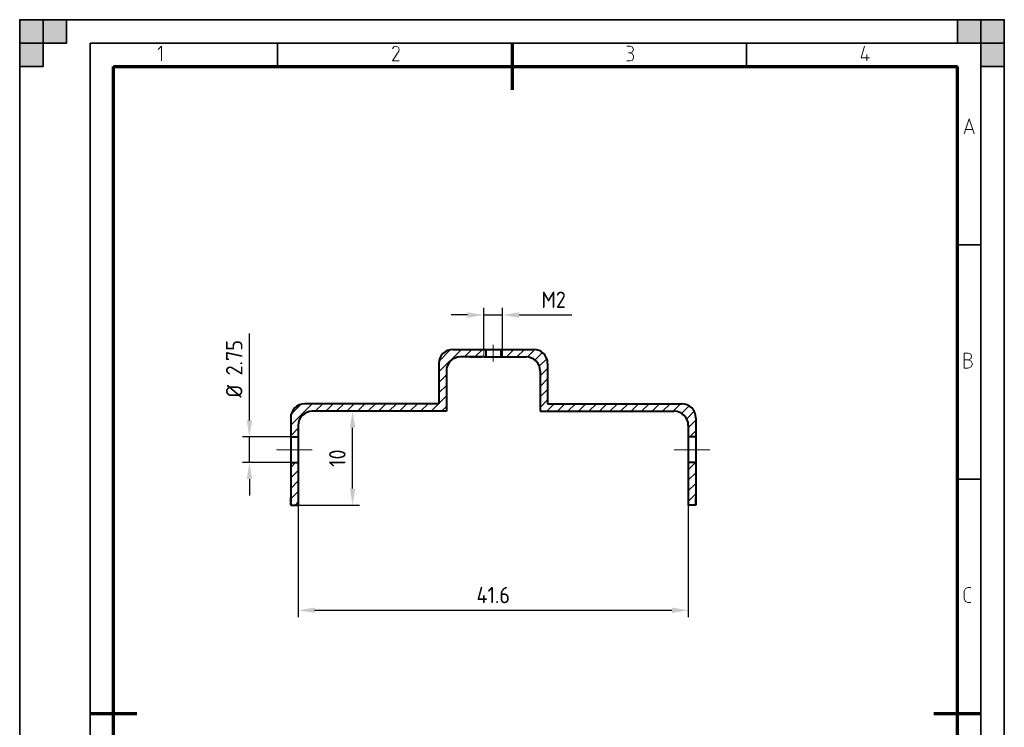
# Model space of a CAD drawing. Extents: x 0 to 210, y 0 to 297.
# Tile 2 of 2: x 0 to 210, y 146 to 297. Entities that reach past the tile are written whole.
import ezdxf

# ---------------------------------------------------------------- set-up
doc = ezdxf.new("R2010")
doc.units = 0
doc.linetypes.add('CENTER', pattern=[50.8, 31.75, -6.35, 6.35, -6.35])
doc.layers.get('0').update_dxf_attribs({"linetype": 'CONTINUOUS'})
doc.layers.get('DEFPOINTS').update_dxf_attribs({"linetype": 'CONTINUOUS'})
for name, color, linetype, lineweight in [('Axis Line', 6, 'CENTER', 20), ('Dimensions', 1, 'CONTINUOUS', 20), ('HATCH', 3, 'CONTINUOUS', 20), ('Thick Line', 5, 'CONTINUOUS', 40), ('Thin Line', 1, 'CONTINUOUS', 20), ('WFLINE35', 1, 'CONTINUOUS', 35), ('WFLINE70', 5, 'CONTINUOUS', 70)]:
    doc.layers.add(name, color=color, linetype=linetype, lineweight=lineweight)
doc.styles.get("Standard").update_dxf_attribs({"font": 'geniso.shx'})
doc.dimstyles.get("Standard").update_dxf_attribs({"dimtxt": 3.5, "dimasz": 3.5, "dimexe": 1.5, "dimexo": 0, "dimgap": 1.5, "dimtad": 1, "dimlfac": 0.5, "dimdsep": 46, "dimtxsty": 'Standard', "dimcen": -1.5, "dimdle": 1.25, "dimadec": 0, "dimazin": 0, "dimtfac": 0.75, "dimtmove": 0, "dimatfit": 3, "dimfxl": 1, "dimtolj": 1, "dimarcsym": 0})

# ---------------------------------------------------------------- blocks, each defined once
blk = doc.blocks.new('*D8')
at = {"layer": 'DEFPOINTS', "color": 0, "ltscale": 0.5}
for p in [(59.4, 193.45), (142.6, 193.45), (142.6, 171)]:
    blk.add_point(p, dxfattribs=at)
at = {"layer": 'Dimensions', "color": 0, "lineweight": -2, "ltscale": 0.5}
for p, q in [((59.4, 193.45), (59.4, 169.5)), ((142.6, 193.45), (142.6, 169.5)), ((62.9, 171), (139.1, 171))]:
    blk.add_line(p, q, dxfattribs=at)
at = {"layer": 'Dimensions', "color": 0, "ltscale": 0.5}
for points in [[(62.9, 171.58), (62.9, 170.42), (59.4, 171)], [(139.1, 171.58), (139.1, 170.42), (142.6, 171)]]:
    blk.add_solid(points, dxfattribs=at)
at = {"layer": 'Dimensions', "color": 0, "ltscale": 0.5, "insert": (101, 174.25), "char_height": 3.5, "attachment_point": 5}
blk.add_mtext('\\A1;41.6', dxfattribs=at)
blk = doc.blocks.new('*D9')
at = {"layer": 'DEFPOINTS', "color": 0, "ltscale": 0.5}
for p in [(103, 234), (99, 226.65), (103, 226.65)]:
    blk.add_point(p, dxfattribs=at)
at = {"layer": 'Dimensions', "color": 0, "lineweight": -2, "ltscale": 0.5}
for p, q in [((99, 226.65), (99, 235.5)), ((103, 226.65), (103, 235.5)), ((95.5, 234), (92, 234)), ((99, 234), (103, 234)), ((106.5, 234), (117.76, 234))]:
    blk.add_line(p, q, dxfattribs=at)
at = {"layer": 'Dimensions', "color": 0, "ltscale": 0.5}
for points in [[(95.5, 234.58), (95.5, 233.42), (99, 234)], [(106.5, 234.58), (106.5, 233.42), (103, 234)]]:
    blk.add_solid(points, dxfattribs=at)
at = {"layer": 'Dimensions', "color": 0, "ltscale": 0.5, "insert": (113.88, 237.25), "char_height": 3.5, "attachment_point": 5}
blk.add_mtext('\\A1;M2', dxfattribs=at)
blk = doc.blocks.new('*D10')
at = {"layer": 'DEFPOINTS', "color": 0, "ltscale": 0.5}
for p in [(49, 208), (57.8, 208), (57.8, 202.5)]:
    blk.add_point(p, dxfattribs=at)
at = {"layer": 'Dimensions', "color": 0, "lineweight": -2, "ltscale": 0.5}
for p, q in [((49, 211.5), (49, 230.04)), ((57.8, 208), (47.5, 208)), ((49, 202.5), (49, 208)), ((57.8, 202.5), (47.5, 202.5)), ((49, 199), (49, 195.5))]:
    blk.add_line(p, q, dxfattribs=at)
at = {"layer": 'Dimensions', "color": 0, "ltscale": 0.5}
for points in [[(48.42, 211.5), (49.58, 211.5), (49, 208)], [(48.42, 199), (49.58, 199), (49, 202.5)]]:
    blk.add_solid(points, dxfattribs=at)
at = {"layer": 'Dimensions', "color": 0, "ltscale": 0.5, "insert": (45.75, 222.52), "char_height": 3.5, "attachment_point": 5, "rotation": 90}
blk.add_mtext('\\A1;%%c 2.75', dxfattribs=at)
blk = doc.blocks.new('*D14')
at = {"layer": 'DEFPOINTS', "color": 0, "ltscale": 0.5}
for p in [(66, 213.45), (71, 213.45), (59.4, 193.45)]:
    blk.add_point(p, dxfattribs=at)
at = {"layer": 'Dimensions', "color": 0, "lineweight": -2, "ltscale": 0.5}
for p, q in [((66, 213.45), (72.5, 213.45)), ((71, 196.95), (71, 209.95)), ((59.4, 193.45), (72.5, 193.45))]:
    blk.add_line(p, q, dxfattribs=at)
at = {"layer": 'Dimensions', "color": 0, "ltscale": 0.5}
for points in [[(70.42, 209.95), (71.58, 209.95), (71, 213.45)], [(70.42, 196.95), (71.58, 196.95), (71, 193.45)]]:
    blk.add_solid(points, dxfattribs=at)
at = {"layer": 'Dimensions', "color": 0, "ltscale": 0.5, "insert": (67.75, 203.45), "char_height": 3.5, "attachment_point": 5, "rotation": 90}
blk.add_mtext('\\A1;10', dxfattribs=at)

msp = doc.modelspace()

# ---------------------------------------------------------------- hatches: boundary and pattern name
at = {"layer": 'HATCH', "ltscale": 0.5}
h = msp.add_hatch(dxfattribs=at)
h.set_pattern_fill('ANSI31', color=256, scale=0.5, style=0)
h.paths.add_polyline_path([(91, 222.054, -0.4142136), (94, 225.054), (99, 225.054), (99, 226.654), (92.4, 226.654, 0.4142136), (89.4, 223.654), (89.4, 215.054), (60.8, 215.054, 0.4142136), (57.8, 212.054), (57.8, 208), (59.4, 208), (59.4, 210.454, -0.4142136), (62.4, 213.454), (91, 213.454)])
h.paths.add_polyline_path([(141.2, 215.054), (112.6, 215.054), (112.6, 223.654, 0.4142136), (109.6, 226.654), (103, 226.654), (103, 225.054), (108, 225.054, -0.4142136), (111, 222.054), (111, 213.454), (139.6, 213.454, -0.4142136), (142.6, 210.454), (142.6, 208), (144.2, 208), (144.2, 212.054, 0.4142136)])
h.paths.add_polyline_path([(144.2, 202.5), (142.6, 202.5), (142.6, 193.454), (144.2, 193.454), (144.2, 195.054)])
h.paths.add_polyline_path([(59.4, 202.5), (57.8, 202.5), (57.8, 193.454), (59.4, 193.454)])
at = {"layer": 'WFLINE35', "ltscale": 0.5}
for points in [[(0, 297), (5, 297), (5, 287), (0, 287)], [(0, 292), (10, 292), (10, 297), (0, 297)], [(210, 297), (210, 292), (200, 292), (200, 297)], [(205, 297), (205, 287), (210, 287), (210, 297)]]:
    msp.add_hatch(color=256, dxfattribs=at).paths.add_polyline_path(points)

# ---------------------------------------------------------------- linework, layer by layer
at = {"color": 1, "lineweight": 0}
for points in [[(30.268, 288.186), (30.268, 291.317), (29.564, 290.632)], [(80.246, 291.317), (79.801, 291.188), (79.541, 290.799)], [(80.839, 290.261), (79.541, 288.186), (80.931, 288.186)], [(80.839, 290.261), (80.931, 290.743), (80.69, 291.151), (80.246, 291.317)], [(129.5, 291.317), (130.205, 291.317)], [(130.205, 289.928), (129.853, 289.928)], [(130.205, 289.928), (130.705, 290.131), (130.909, 290.632), (130.705, 291.114), (130.205, 291.317)], [(130.909, 289.223), (130.705, 289.724), (130.205, 289.928)], [(180.164, 291.317), (179.478, 288.871), (181.22, 288.871)], [(130.205, 288.186), (129.5, 288.186)], [(130.205, 288.186), (130.705, 288.39), (130.909, 288.871)], [(130.909, 289.223), (130.909, 288.871)], [(180.701, 289.576), (180.701, 288.186)], [(201.456, 272.675), (202.512, 275.826), (203.549, 272.675)], [(203.253, 273.546), (201.771, 273.546)], [(202.326, 224.44), (202.827, 224.644), (203.031, 225.125), (202.827, 225.626), (202.326, 225.83), (201.456, 225.83), (201.456, 222.679)], [(201.456, 222.679), (202.326, 222.679), (202.957, 222.939), (203.197, 223.55), (202.957, 224.18), (202.326, 224.44), (201.456, 224.44)], [(202.252, 175.834), (201.696, 175.611), (201.456, 175.055)], [(201.456, 173.48), (201.456, 175.055)], [(202.252, 175.834), (202.864, 175.834)], [(201.456, 173.48), (201.696, 172.906), (202.252, 172.683)], [(202.864, 172.683), (202.252, 172.683)]]:
    msp.add_lwpolyline(points, dxfattribs=at)
at = {"layer": 'Axis Line'}
msp.add_line((101, 224.054), (101, 227.654), dxfattribs=at)
at = {"layer": 'Axis Line', "ltscale": 0.5}
for p, q in [((54.8, 205.25), (62.4, 205.25)), ((147.2, 205.25), (139.6, 205.25))]:
    msp.add_line(p, q, dxfattribs=at)
at = {"layer": 'Thick Line'}
for p, q in [((92.4, 226.654), (99, 226.654)), ((99, 225.054), (94, 225.054)), ((96, 225.054), (98.5, 225.054)), ((99.385, 226.654), (99.385, 225.054)), ((102.615, 226.654), (102.615, 225.054)), ((103, 226.654), (109.6, 226.654)), ((103, 225.054), (108, 225.054))]:
    msp.add_line(p, q, dxfattribs=at)
at = {"layer": 'Thick Line', "ltscale": 0.5}
for p, q in [((99, 226.654), (103, 226.654)), ((99, 225.054), (103, 225.054)), ((89.4, 223.654), (89.4, 215.054)), ((112.6, 223.654), (112.6, 215.054)), ((91, 222.054), (91, 213.454)), ((111, 222.054), (111, 213.454)), ((89.4, 215.054), (60.8, 215.054)), ((112.6, 215.054), (141.2, 215.054)), ((91, 213.454), (62.4, 213.454)), ((111, 213.454), (139.6, 213.454)), ((57.8, 212.054), (57.8, 193.454)), ((59.4, 210.454), (59.4, 193.454)), ((142.6, 210.454), (142.6, 193.454)), ((144.2, 212.054), (144.2, 193.454)), ((57.8, 208), (59.4, 208)), ((144.2, 208), (142.6, 208)), ((57.8, 202.5), (59.4, 202.5)), ((144.2, 202.5), (142.6, 202.5)), ((57.8, 193.454), (57.8, 195.054)), ((57.8, 193.454), (59.4, 193.454)), ((144.2, 193.454), (142.6, 193.454)), ((144.2, 193.454), (144.2, 195.054))]:
    msp.add_line(p, q, dxfattribs=at)
for centre, start, end in [((92.4, 223.654), 90, 180), ((94, 222.054), 90, 180), ((108, 222.054), 360, 90), ((109.6, 223.654), 360, 90), ((60.8, 212.054), 90, 180), ((141.2, 212.054), 360, 90), ((62.4, 210.454), 90, 180), ((139.6, 210.454), 360, 90)]:
    msp.add_arc(centre, 3, start, end, dxfattribs=at)
at = {"layer": 'Thin Line'}
for p, q in [((99, 225.054), (99, 226.654)), ((103, 226.654), (103, 225.054))]:
    msp.add_line(p, q, dxfattribs=at)
at = {"layer": 'WFLINE35'}
for p, q in [((210, 297), (0, 297)), ((0, 297), (0, 0)), ((210, 297), (210, 0)), ((205, 292), (15, 292)), ((15, 292), (15, 5)), ((55, 292), (55, 287)), ((155, 292), (155, 287)), ((205, 292), (205, 5)), ((200, 249), (205, 249)), ((200, 199), (205, 199))]:
    msp.add_line(p, q, dxfattribs=at)
at = {"layer": 'WFLINE35', "ltscale": 0.5}
for points in [[(0, 297), (5, 297), (5, 287), (0, 287)], [(0, 292), (10, 292), (10, 297), (0, 297)], [(210, 297), (210, 292), (200, 292), (200, 297)], [(205, 297), (205, 287), (210, 287), (210, 297)]]:
    msp.add_lwpolyline(points, close=True, dxfattribs=at)
at = {"layer": 'WFLINE70'}
for p, q in [((105, 292), (105, 282)), ((20, 10), (20, 287)), ((20, 287), (200, 287)), ((200, 10), (200, 287)), ((15, 149), (25, 149)), ((195, 149), (205, 149))]:
    msp.add_line(p, q, dxfattribs=at)

# ---------------------------------------------------------------- dimensions: what is measured, and where the dimension line sits
at = {"layer": 'Dimensions', "ltscale": 0.5}
dim = msp.add_linear_dim(base=(103, 234), p1=(99, 226.654), p2=(103, 226.654), text='M2', dimstyle='Standard', dxfattribs=at)
dim.commit()
dim.dimension.update_dxf_attribs({"geometry": '*D9', "text_midpoint": (113.88, 237.25)})
dim = msp.add_linear_dim(base=(49, 208), p1=(57.8, 202.5), p2=(57.8, 208), angle=90, text='%%c 2.75', dimstyle='Standard', dxfattribs=at)
dim.commit()
dim.dimension.update_dxf_attribs({"geometry": '*D10', "text_midpoint": (45.75, 222.522)})
dim = msp.add_linear_dim(base=(71, 213.454), p1=(59.4, 193.454), p2=(66, 213.454), angle=90, dimstyle='Standard', dxfattribs=at)
dim.commit()
dim.dimension.update_dxf_attribs({"geometry": '*D14', "text_midpoint": (67.75, 203.454)})
dim = msp.add_linear_dim(base=(142.6, 171), p1=(59.4, 193.454), p2=(142.6, 193.454), dimstyle='Standard', dxfattribs=at)
dim.commit()
dim.dimension.update_dxf_attribs({"geometry": '*D8', "text_midpoint": (101, 174.25)})

doc.saveas('drawing.dxf')
